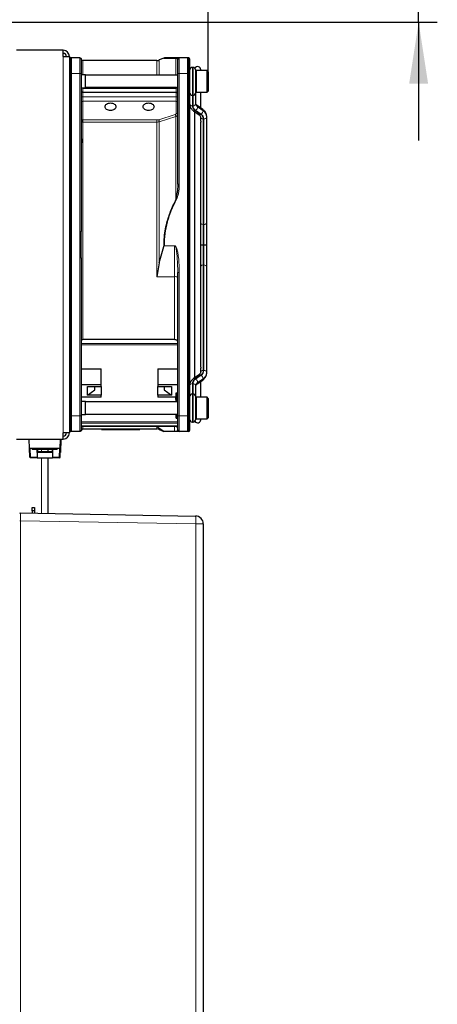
# Paper-space layout 'Blatt3' of a CAD drawing. Header units: millimetres. Extents: x 5 to 418, y 2 to 292.
# Tile 57 of 83: x 235 to 258, y 183 to 236. Entities that reach past the tile are written whole.
import ezdxf

# ---------------------------------------------------------------- set-up
doc = ezdxf.new("R2010")
doc.units = ezdxf.units.MM
doc.layers.add('SLD-0', color=7, linetype='Continuous')
doc.styles.add('SLDTEXTSTYLE0', font='TXT', dxfattribs={"width": 0.605})
doc.dimstyles.new('SLDDIMSTYLE0', dxfattribs={"dimtxt": 3.5, "dimasz": 3.302, "dimexe": 0, "dimexo": 0.0625, "dimgap": 0.875, "dimtad": 1, "dimlfac": 6, "dimrnd": 1e-09, "dimzin": 12, "dimdsep": 46, "dimtxsty": 'SLDTEXTSTYLE0', "dimsah": 1, "dimcen": 0.09, "dimadec": 0, "dimazin": 3, "dimtfac": 1, "dimtofl": 0, "dimtmove": 0, "dimatfit": 3, "dimfxl": 1, "dimfrac": 2, "dimtolj": 1, "dimtzin": 12, "dimarcsym": 0})
doc.dimstyles.new('SLDDIMSTYLE1', dxfattribs={"dimtxt": 3.5, "dimasz": 3.302, "dimexe": 0, "dimexo": 0.0625, "dimgap": 0.875, "dimtad": 1, "dimlfac": 6, "dimrnd": 1e-09, "dimzin": 12, "dimdsep": 46, "dimtxsty": 'SLDTEXTSTYLE0', "dimsah": 1, "dimcen": 0.09, "dimadec": 0, "dimazin": 3, "dimtfac": 1, "dimtmove": 0, "dimatfit": 0, "dimfxl": 1, "dimfrac": 2, "dimtolj": 1, "dimtzin": 12, "dimarcsym": 0})

# ---------------------------------------------------------------- blocks, each defined once
blk = doc.blocks.new('_D_13')
at = {"layer": 'SLD-0', "color": 7}
for p, q in [((196.006, 242.06), (196.006, 253.06)), ((245.422, 232.768), (245.422, 253.06)), ((196.006, 252.06), (245.422, 252.06))]:
    blk.add_line(p, q, dxfattribs=at)
for points in [[(196.006, 252.06), (199.308, 251.552), (199.308, 252.568)], [(245.422, 252.06), (242.12, 252.568), (242.12, 251.552)]]:
    blk.add_solid(points, dxfattribs=at)
at = {"layer": 'SLD-0', "color": 7, "insert": (214.698, 256.572), "char_height": 3.5, "attachment_point": 1, "style": 'SLDTEXTSTYLE0'}
blk.add_mtext('296,5', dxfattribs=at)
blk = doc.blocks.new('_D_14')
at = {"layer": 'SLD-0', "color": 7}
for p, q in [((256.691, 242.06), (256.691, 256.739)), ((203.172, 242.06), (257.691, 242.06)), ((256.691, 235.427), (256.691, 242.06)), ((233.771, 235.427), (257.691, 235.427)), ((256.691, 235.427), (256.691, 229.077))]:
    blk.add_line(p, q, dxfattribs=at)
for points in [[(256.691, 242.06), (257.199, 245.362), (256.183, 245.362)], [(256.691, 235.427), (256.183, 232.125), (257.199, 232.125)]]:
    blk.add_solid(points, dxfattribs=at)
at = {"layer": 'SLD-0', "color": 7, "insert": (252.179, 247.381), "char_height": 3.5, "attachment_point": 1, "rotation": 90, "style": 'SLDTEXTSTYLE0'}
blk.add_mtext('39,8', dxfattribs=at)

psp = doc.layouts.new('Blatt3')

# ---------------------------------------------------------------- linework, layer by layer
at = {"color": 7, "linetype": 'Continuous', "lineweight": 25}
for p, q in [((237.6556, 233.9185), (235.1556, 233.9185)), ((237.6556, 233.5851), (237.6556, 233.9185)), ((237.6556, 233.5851), (237.9889, 233.5851)), ((237.9889, 233.5851), (237.9889, 213.4185)), ((238.0956, 233.5101), (238.0345, 233.5048)), ((238.0956, 232.6768), (238.0956, 233.5101)), ((238.539, 233.5101), (238.0956, 233.5101)), ((242.6648, 233.3685), (238.7056, 233.3685)), ((243.0376, 233.5029), (242.8004, 233.3973)), ((243.0521, 233.5078), (243.0389, 233.5029)), ((243.0521, 233.5078), (243.0725, 233.5101)), ((243.7862, 233.4368), (243.7889, 233.4268)), ((244.3156, 233.5101), (243.8722, 233.5101)), ((244.3156, 233.5101), (244.3156, 232.6768)), ((244.3766, 233.5048), (244.3156, 233.5101)), ((238.0956, 214.3268), (238.0956, 232.6768)), ((238.6222, 232.6768), (238.6222, 224.2067)), ((238.6252, 232.5935), (238.636, 232.6768)), ((243.7889, 226.7526), (243.7889, 232.6768)), ((244.3156, 232.6768), (244.3156, 214.3268)), ((244.4222, 232.6768), (244.4222, 214.3268)), ((244.6056, 233.0018), (244.5722, 233.0018)), ((244.7556, 231.6518), (244.7556, 232.8518)), ((245.3556, 232.8351), (244.7889, 232.8351)), ((245.0222, 232.8351), (245.0222, 232.8768)), ((245.4222, 232.7685), (245.3556, 232.8351)), ((245.3556, 231.6685), (245.3556, 232.8351)), ((245.4222, 232.7685), (245.4222, 231.7351)), ((238.8389, 232.5935), (238.6222, 232.5935)), ((238.8389, 232.0871), (238.8389, 232.5935)), ((243.7889, 232.5851), (238.8389, 232.5851)), ((238.8389, 231.9101), (238.8389, 232.0871)), ((238.6222, 231.9101), (238.8389, 231.9101)), ((243.7056, 231.6571), (238.7056, 231.6571)), ((238.8389, 231.9185), (243.7889, 231.9185)), ((243.7056, 231.9179), (238.8389, 231.9179)), ((243.715, 231.9185), (243.7056, 231.9179)), ((244.7556, 231.6362), (244.7556, 231.6518)), ((244.7556, 231.051), (244.7556, 231.6362)), ((244.7889, 231.6685), (245.3556, 231.6685)), ((245.0222, 230.8221), (245.0222, 231.6685)), ((245.3556, 231.6685), (245.4222, 231.7351)), ((244.5722, 231.5018), (244.6056, 231.5018)), ((244.6369, 230.6702), (244.9274, 230.4648)), ((244.6889, 230.6334), (244.6889, 216.3702)), ((245.1242, 230.75), (244.8337, 230.9554)), ((245.0056, 230.3456), (245.0056, 230.1705)), ((245.0222, 216.9332), (245.0222, 230.0712)), ((245.3389, 230.3456), (245.3389, 230.3692)), ((245.3389, 224.6937), (245.3389, 230.3456)), ((243.7726, 226.3978), (243.69, 225.9384)), ((245.3389, 223.5018), (245.3389, 224.6937)), ((238.6222, 222.7971), (238.6222, 224.2067)), ((242.8004, 222.5317), (243.0388, 223.4011)), ((243.0719, 223.4493), (243.0576, 223.4348)), ((245.1556, 223.5018), (245.1889, 223.5018)), ((245.3389, 222.31), (245.3389, 223.5018)), ((238.6222, 222.7971), (238.6222, 214.3268)), ((242.8004, 222.5317), (242.6648, 221.7885)), ((245.3389, 216.658), (245.3389, 222.31)), ((243.7889, 214.3268), (243.7889, 222.0096)), ((243.6222, 218.4172), (238.7056, 218.4172)), ((238.6222, 216.8609), (239.6889, 216.8609)), ((239.6889, 216.0215), (239.6889, 216.8609)), ((242.7222, 216.8609), (243.7889, 216.8609)), ((242.7222, 216.8609), (242.7222, 216.0215)), ((245.0056, 216.8331), (245.0056, 216.658)), ((244.9274, 216.5388), (244.6369, 216.3334)), ((245.3389, 216.6344), (245.3389, 216.658)), ((238.6222, 216.0215), (239.6889, 216.0215)), ((238.9556, 215.9122), (239.6889, 215.9122)), ((238.9556, 215.4408), (238.9556, 215.9122)), ((239.3556, 215.7236), (239.3556, 215.9122)), ((239.6889, 215.9122), (239.6889, 216.0215)), ((239.6889, 215.9122), (239.6889, 215.4408)), ((242.7222, 216.0215), (242.7222, 215.9122)), ((242.7222, 216.0215), (243.7889, 216.0215)), ((242.7222, 215.9122), (243.4556, 215.9122)), ((242.7222, 215.4408), (242.7222, 215.9122)), ((243.0556, 215.9122), (243.0556, 215.7236)), ((243.4556, 215.9122), (243.4556, 215.4408)), ((244.7556, 215.3674), (244.7556, 215.9526)), ((244.8337, 216.0483), (245.1242, 216.2536)), ((245.0222, 215.3351), (245.0222, 216.1815)), ((239.6889, 215.3314), (238.6222, 215.3314)), ((238.9556, 215.4408), (239.3556, 215.7236)), ((239.6889, 215.4408), (238.9556, 215.4408)), ((239.6889, 215.3314), (239.6889, 215.4408)), ((242.7222, 215.4408), (242.7222, 215.3314)), ((243.4556, 215.4408), (242.7222, 215.4408)), ((243.6991, 215.3314), (242.7222, 215.3314)), ((243.0556, 215.7236), (243.4556, 215.4408)), ((243.6889, 215.2051), (243.6889, 215.3314)), ((243.6889, 215.2051), (243.6904, 215.0851)), ((243.6951, 215.0851), (243.694, 215.3314)), ((243.6991, 215.5748), (243.7889, 215.5748)), ((243.6991, 215.5748), (243.6991, 215.3314)), ((243.7007, 215.4378), (243.6991, 215.5748)), ((243.6991, 215.3314), (243.7004, 215.2285)), ((243.7004, 215.2285), (243.701, 215.0851)), ((244.5722, 215.5018), (244.6056, 215.5018)), ((244.7556, 215.3518), (244.7556, 215.3674)), ((244.7556, 214.1519), (244.7556, 215.3518)), ((245.3556, 215.3351), (244.7889, 215.3351)), ((245.4222, 215.2685), (245.3556, 215.3351)), ((245.3556, 214.2317), (245.3556, 215.3351)), ((245.4222, 215.2685), (245.4222, 214.2911)), ((238.8389, 215.0935), (238.6222, 215.0935)), ((238.8389, 214.4101), (238.8389, 215.0935)), ((243.7889, 215.0851), (238.8389, 215.0851)), ((238.0956, 213.4935), (238.0956, 214.3268)), ((238.6222, 214.4101), (238.8389, 214.4101)), ((238.8389, 214.4185), (243.7889, 214.4185)), ((243.6991, 214.4185), (243.7007, 214.3)), ((243.6998, 214.2144), (243.7892, 214.2144)), ((243.7034, 214.312), (243.7034, 214.4185)), ((244.3156, 214.3268), (244.3156, 213.4935)), ((244.7889, 214.1685), (245.3556, 214.1685)), ((245.0222, 214.1268), (245.0222, 214.1685)), ((245.3556, 214.1685), (245.4222, 214.2351)), ((245.3556, 214.1685), (245.3556, 214.2317)), ((245.4222, 214.2911), (245.4222, 214.2351)), ((238.6217, 213.7871), (243.7894, 213.7871)), ((238.7056, 213.6351), (239.7056, 213.6351)), ((239.7056, 213.6426), (241.7556, 213.6426)), ((239.7056, 213.6092), (239.7056, 213.6426)), ((241.7556, 213.6092), (241.7556, 213.6426)), ((241.7556, 213.6351), (242.6648, 213.6351)), ((242.8004, 213.654), (242.6648, 213.785)), ((243.0388, 213.5007), (242.8004, 213.654)), ((244.5722, 214.0018), (244.6056, 214.0018)), ((237.6556, 213.0851), (237.6556, 213.4185)), ((237.9889, 213.4185), (237.6556, 213.4185)), ((238.0956, 213.4935), (238.0345, 213.4988)), ((238.539, 213.4935), (238.0956, 213.4935)), ((241.7556, 213.6092), (239.7056, 213.6092)), ((239.7056, 213.6019), (241.2389, 213.6019)), ((241.2389, 213.6019), (241.2389, 213.602)), ((241.2389, 213.6018), (241.3154, 213.6018)), ((241.3154, 213.6031), (241.7556, 213.6092)), ((242.8004, 213.6063), (243.0395, 213.4998)), ((243.0719, 213.4935), (243.0576, 213.4947)), ((243.6222, 213.4935), (243.0719, 213.4935)), ((243.6222, 213.4935), (243.6222, 213.4947)), ((243.8429, 213.4981), (243.8374, 213.4977)), ((243.8441, 213.4984), (243.8438, 213.4983)), ((244.3156, 213.4935), (243.8722, 213.4935)), ((244.3766, 213.4988), (244.3156, 213.4935)), ((235.1556, 213.0851), (237.6556, 213.0851)), ((235.8398, 212.5851), (235.8223, 213.0851)), ((237.4713, 212.5851), (235.8398, 212.5851)), ((235.8684, 212.1173), (235.8521, 212.5851)), ((235.9889, 212.5851), (235.9889, 212.5351)), ((237.3222, 212.5351), (237.3222, 212.5851)), ((237.4836, 212.5851), (237.4713, 212.5851)), ((237.4841, 212.3742), (237.5085, 213.0851)), ((237.495, 212.1173), (237.5293, 213.0851)), ((237.5244, 213.0851), (237.4992, 212.3742)), ((236.2512, 212.0851), (235.9017, 212.0851)), ((236.6074, 212.5351), (235.9889, 212.5351)), ((236.2507, 212.5351), (236.2507, 212.1185)), ((236.2512, 212.0851), (236.2596, 212.0851)), ((236.259, 212.4185), (236.259, 212.5351)), ((236.2623, 212.4185), (236.259, 212.4185)), ((236.2596, 212.3738), (236.2623, 212.4185)), ((236.2596, 212.3738), (236.2596, 212.0851)), ((237.0839, 212.3738), (236.2596, 212.3738)), ((236.2596, 212.0851), (237.0845, 212.0851)), ((236.2623, 212.4185), (237.0839, 212.4185)), ((236.2742, 212.5351), (236.2742, 212.4185)), ((236.2797, 212.5351), (236.2796, 212.4185)), ((237.3222, 212.5351), (236.6074, 212.5351)), ((236.8222, 212.5351), (236.8222, 212.4185)), ((236.8222, 212.0851), (236.8222, 209.106)), ((237.066, 212.5351), (237.066, 212.4185)), ((237.0839, 212.5351), (237.0839, 212.1185)), ((237.434, 212.0851), (237.0845, 212.0851)), ((237.4617, 212.0851), (237.434, 212.0851)), ((237.4992, 212.3742), (237.4841, 212.3742)), ((237.4842, 212.3782), (237.4992, 212.3742)), ((235.9889, 209.4185), (236.1139, 209.4185)), ((235.9889, 209.2518), (235.9889, 209.4185)), ((236.1139, 209.4185), (236.1139, 209.2518)), ((235.3561, 209.1316), (244.7462, 208.9677)), ((236.1139, 209.2518), (235.9889, 209.2518)), ((235.9889, 209.2518), (235.9889, 209.1206)), ((236.1139, 209.2518), (236.1139, 209.1184)), ((245.1556, 208.5511), (245.1556, 137.988))]:
    psp.add_line(p, q, dxfattribs=at)
at = {"color": 7, "linetype": 'Continuous', "lineweight": 18}
for p, q in [((237.6556, 213.4185), (237.6556, 233.5851)), ((238.0345, 232.6768), (238.0345, 233.5048)), ((238.6227, 233.4333), (238.6231, 233.4391)), ((238.7056, 233.3685), (238.7056, 232.5935)), ((242.6648, 232.5851), (242.6648, 233.3685)), ((243.8722, 233.5101), (243.8722, 232.6768)), ((244.3766, 233.5048), (244.3766, 232.6768)), ((238.0345, 232.6768), (237.9889, 232.6768)), ((238.0956, 232.6768), (238.0345, 232.6768)), ((238.0345, 214.3268), (238.0345, 232.6768)), ((238.539, 232.6768), (238.0956, 232.6768)), ((238.5392, 224.2067), (238.539, 232.6768)), ((243.8722, 232.6768), (243.7889, 232.6768)), ((243.8722, 232.6768), (243.8722, 226.7526)), ((244.3156, 232.6768), (243.8722, 232.6768)), ((244.3766, 232.6768), (244.3156, 232.6768)), ((244.3766, 232.6768), (244.3766, 214.3268)), ((244.4222, 232.6768), (244.3766, 232.6768)), ((244.5722, 231.5018), (244.5722, 233.0018)), ((244.6056, 233.0018), (244.6056, 231.5018)), ((244.7889, 232.8351), (244.7889, 231.6685)), ((238.7056, 231.9101), (238.7056, 231.8751)), ((238.7056, 231.8751), (238.7056, 231.6571)), ((243.7056, 231.8751), (238.7056, 231.8751)), ((238.7056, 231.6571), (238.7056, 231.415)), ((243.7056, 231.8751), (243.7056, 231.9179)), ((243.7056, 231.6571), (243.7056, 231.8751)), ((243.7056, 231.415), (243.7056, 231.6571)), ((238.7056, 231.415), (238.7056, 231.1856)), ((238.7056, 231.415), (243.7056, 231.415)), ((238.7056, 231.1856), (238.7056, 230.1843)), ((243.7056, 231.1856), (238.7056, 231.1856)), ((243.7056, 231.1856), (243.7056, 231.415)), ((243.7056, 230.5341), (243.7056, 231.1856)), ((244.5722, 230.9449), (244.5722, 231.5018)), ((244.6056, 231.5018), (244.6056, 230.9449)), ((245.014, 230.4812), (244.7235, 230.6866)), ((244.7471, 230.7032), (245.0376, 230.4979)), ((244.8532, 230.8843), (244.8532, 230.9079)), ((244.8532, 230.9079), (245.1436, 230.7025)), ((245.1436, 230.6789), (244.8532, 230.8843)), ((245.1436, 230.7025), (245.1436, 230.6789)), ((238.7056, 230.1843), (242.6648, 230.1843)), ((238.7056, 230.1843), (238.7056, 230.0699)), ((238.7056, 230.0699), (238.7056, 218.4172)), ((242.6648, 230.0699), (238.7056, 230.0699)), ((242.6648, 221.7885), (242.6648, 230.0699)), ((242.7665, 230.1996), (243.6561, 230.4801)), ((243.69, 230.3704), (242.8004, 230.09)), ((245.1556, 224.5876), (245.1556, 230.2395)), ((245.1889, 230.2395), (245.1889, 224.5876)), ((245.1556, 224.5876), (245.1889, 224.5876)), ((245.1556, 223.5018), (245.1556, 224.5876)), ((245.1889, 224.5876), (245.1889, 223.5018)), ((243.0576, 223.4348), (243.6222, 223.4348)), ((243.0719, 223.4493), (243.6222, 223.4493)), ((243.6222, 223.4493), (243.6222, 223.4348)), ((243.6222, 223.4348), (243.6222, 221.7885)), ((245.1556, 222.416), (245.1556, 223.5018)), ((245.1889, 223.5018), (245.1889, 222.416)), ((238.5392, 222.7969), (238.539, 214.3268)), ((245.1556, 216.7641), (245.1556, 222.416)), ((245.1556, 222.416), (245.1889, 222.416)), ((245.1889, 222.416), (245.1889, 216.7641)), ((243.6222, 221.7885), (242.6648, 221.7885)), ((243.6222, 218.4172), (243.6222, 221.7885)), ((243.8722, 214.3268), (243.8722, 222.0096)), ((243.7889, 218.2102), (238.6222, 218.2102)), ((243.7889, 218.1414), (238.6222, 218.1414)), ((244.7235, 216.317), (245.014, 216.5224)), ((245.0376, 216.5057), (244.7471, 216.3004)), ((244.8532, 216.1193), (245.1436, 216.3247)), ((245.1436, 216.3011), (244.8532, 216.0957)), ((245.1436, 216.3247), (245.1436, 216.3011)), ((244.5722, 215.5018), (244.5722, 216.0587)), ((244.6056, 216.0587), (244.6056, 215.5018)), ((244.8532, 216.0957), (244.8532, 216.1193)), ((243.7007, 215.4378), (243.7889, 215.4378)), ((244.5722, 214.0018), (244.5722, 215.5018)), ((244.6056, 215.5018), (244.6056, 214.0018)), ((244.7889, 215.3351), (244.7889, 214.2317)), ((238.0345, 214.3268), (237.9889, 214.3268)), ((238.0956, 214.3268), (238.0345, 214.3268)), ((238.0345, 213.4988), (238.0345, 214.3268)), ((238.539, 214.3268), (238.0956, 214.3268)), ((243.7889, 214.312), (243.7034, 214.312)), ((243.7889, 214.3268), (243.8722, 214.3268)), ((243.8722, 214.3268), (244.3156, 214.3268)), ((243.8722, 213.4935), (243.8722, 214.3268)), ((244.3156, 214.3268), (244.3766, 214.3268)), ((244.3766, 214.3268), (244.3766, 213.4988)), ((244.3766, 214.3268), (244.4222, 214.3268)), ((244.7889, 214.2317), (244.7889, 214.1685)), ((238.6222, 214.0054), (243.7889, 214.0054)), ((238.6222, 213.9359), (243.7889, 213.9359)), ((243.7889, 213.8017), (238.6222, 213.8017)), ((238.7056, 213.7871), (238.7056, 213.6351)), ((242.6648, 213.785), (243.6222, 213.785)), ((242.6648, 213.6351), (242.6648, 213.785)), ((242.8004, 213.654), (242.8004, 213.6063)), ((243.6222, 213.785), (243.6222, 213.4947)), ((238.6222, 213.5768), (238.6222, 213.5768)), ((243.6222, 213.4947), (243.0576, 213.4947)), ((243.7864, 213.5668), (243.7889, 213.5768)), ((235.8849, 212.5851), (235.9012, 212.1185)), ((237.4334, 212.1185), (237.4497, 212.5851)), ((237.4836, 212.5851), (237.4673, 212.1173)), ((237.4713, 212.5851), (237.4888, 213.0851)), ((235.9012, 212.1185), (236.2507, 212.1185)), ((236.4889, 212.5351), (236.4889, 212.4185)), ((236.4889, 212.0851), (236.4889, 209.1119)), ((237.0839, 212.1185), (237.4334, 212.1185)), ((237.4673, 212.1173), (237.495, 212.1173)), ((235.3222, 208.7153), (235.3573, 208.7153)), ((235.3573, 208.7153), (235.3573, 122.8883)), ((244.7607, 208.5511), (235.3573, 208.7153)), ((244.7607, 137.988), (244.7607, 208.5511)), ((245.1556, 208.5511), (244.7607, 208.5511))]:
    psp.add_line(p, q, dxfattribs=at)
at = {"color": 7, "linetype": 'Continuous', "lineweight": 18, "flags": 128}
for points in [[(242.8004, 233.3973), (242.8004, 233.3931), (242.8004, 233.341), (242.8004, 233.2294), (242.8004, 233.0591), (242.8004, 232.8311), (242.8004, 232.5851)], [(243.69, 232.5851), (243.69, 232.6071), (243.69, 232.8846), (243.69, 233.1266), (243.69, 233.3322), (243.69, 233.5008)], [(244.4222, 231.6362), (244.4251, 231.6155), (244.432, 231.5986)], [(244.7458, 231.5986), (244.7527, 231.6155), (244.7556, 231.6362)], [(242.8004, 230.09), (242.8004, 229.4578), (242.8004, 228.7849), (242.8004, 228.0759), (242.8004, 227.3356), (242.8004, 226.5692), (242.8004, 225.7818), (242.8004, 224.9788), (242.8004, 224.1658), (242.8004, 223.3482), (242.8004, 222.5317)], [(243.69, 225.9384), (243.69, 226.548), (243.69, 227.1461), (243.69, 227.7303), (243.69, 228.2987), (243.69, 228.8489), (243.69, 229.3789), (243.69, 229.8867), (243.69, 230.3704)], [(244.4222, 215.3674), (244.4251, 215.3881), (244.432, 215.405)], [(244.7458, 215.405), (244.7527, 215.3881), (244.7556, 215.3674)]]:
    psp.add_lwpolyline(points, dxfattribs=at)
at = {"color": 7, "linetype": 'Continuous', "lineweight": 25}
for centre, radius, start, end in [((237.6556, 233.5851), 0.3333, 0, 90), ((237.6556, 233.5851), 0.1667, 0, 90), ((238.0389, 233.455), 0.05, 95, 180), ((238.7056, 233.4518), 0.0833, 180, 270), ((242.6648, 233.7018), 0.3333, 270, 294), ((243.8722, 233.4268), 0.0833, 90, 180), ((244.3722, 233.455), 0.05, 0, 85), ((244.5722, 232.8518), 0.15, 90, 180), ((244.6056, 232.8518), 0.15, 0, 90), ((244.8556, 232.8768), 0.1667, 0, 150.47232), ((244.7889, 232.8018), 0.0333, 90, 180), ((244.5722, 231.6518), 0.15, 180, 270), ((244.6056, 231.6518), 0.15, 270, 0), ((244.7889, 231.7018), 0.0333, 180, 270), ((244.5722, 215.3518), 0.15, 90, 180), ((244.6056, 215.3518), 0.15, 0, 90), ((244.7889, 215.3018), 0.0333, 90, 180), ((244.5722, 214.1518), 0.15, 180, 270), ((244.6056, 214.1518), 0.15, 270, 0), ((244.7889, 214.2018), 0.0333, 180, 270), ((238.7056, 213.5518), 0.0833, 90, 180), ((242.6648, 213.3018), 0.3333, 66, 90), ((244.8556, 214.1268), 0.1667, 209.52768, 0), ((237.6556, 213.4185), 0.1667, 270, 0), ((237.6556, 213.4185), 0.3333, 270, 0), ((238.0389, 213.5486), 0.05, 180, 265), ((243.8722, 213.5768), 0.0833, 180, 270), ((244.3722, 213.5486), 0.05, 275, 0), ((235.9017, 212.1185), 0.0333, 181.99595, 269.99631), ((236.7582, 212.1101), 0.5075, 179.05946, 182.82366), ((237.5914, 212.1101), 0.5075, 179.05946, 182.82366), ((237.4617, 212.1185), 0.0333, 270.00369, 358.00405), ((235.3556, 209.0983), 0.0333, 89, 180), ((244.7389, 208.5511), 0.4167, 0, 89)]:
    psp.add_arc(centre, radius, start, end, dxfattribs=at)
at = {"color": 7, "linetype": 'Continuous', "lineweight": 18}
for centre, radius, start, end in [((238.701, 231.9633), 0.0883, 217.02962, 272.95417), ((243.7129, 231.9563), 0.0815, 264.85553, 332.34624), ((238.694, 231.4879), 0.0739, 193.46256, 278.96205), ((238.6951, 231.1119), 0.0744, 81.95053, 168.57825), ((243.7171, 231.4879), 0.0739, 261.03793, 346.53743), ((243.716, 231.1119), 0.0744, 11.42176, 98.04948), ((244.5535, 231.0775), 0.1339, 191.42175, 278.04947), ((244.6243, 231.0775), 0.1339, 261.95053, 348.57825), ((244.964, 231.0847), 0.2087, 182.7971, 237.92528), ((244.964, 231.0612), 0.2087, 182.7971, 237.92528), ((244.8953, 230.9607), 0.3235, 182.7971, 237.92528), ((244.9078, 230.9597), 0.3026, 182.7971, 237.92528), ((244.6677, 230.7445), 0.0805, 247.5195, 313.93895), ((244.601, 230.9104), 0.2535, 305.18752, 354.09009), ((244.7997, 230.9138), 0.0538, 353.70485, 49.5859), ((244.8915, 230.705), 0.2535, 305.18752, 354.09009), ((244.8658, 230.2238), 0.3235, 2.7971, 57.92528), ((245.0906, 230.7085), 0.0534, 353.56575, 51.01931), ((244.922, 230.3488), 0.4174, 2.7971, 57.92528), ((244.922, 230.3252), 0.4174, 2.7971, 57.92528), ((244.9582, 230.5391), 0.0805, 247.51799, 313.93917), ((245.1368, 230.3721), 0.1339, 191.42175, 278.04947), ((244.8533, 230.2248), 0.3026, 2.7971, 57.92528), ((245.2076, 230.3721), 0.1339, 261.95053, 348.57825), ((245.2076, 224.7202), 0.1339, 261.95053, 348.57825), ((245.1467, 224.7504), 0.1631, 220.24364, 273.11842), ((245.1467, 222.2532), 0.1631, 86.88158, 139.75636), ((245.2076, 222.2834), 0.1339, 11.42175, 98.04947), ((243.6626, 221.5268), 0.2648, 61.51842, 98.77947), ((244.8953, 216.0429), 0.3235, 122.07472, 177.2029), ((244.9078, 216.0439), 0.3026, 122.07472, 177.2029), ((244.6677, 216.2591), 0.0805, 46.06062, 112.48336), ((244.601, 216.0932), 0.2535, 5.90991, 54.81248), ((244.9582, 216.4645), 0.0805, 46.06083, 112.48201), ((245.1368, 216.6315), 0.1339, 81.95053, 168.57825), ((244.8533, 216.7788), 0.3026, 302.07472, 357.2029), ((244.8658, 216.7799), 0.3235, 302.07472, 357.2029), ((244.8915, 216.2986), 0.2535, 5.90991, 54.81248), ((245.0906, 216.2951), 0.0534, 308.98069, 6.43425), ((244.922, 216.6784), 0.4174, 302.07472, 357.2029), ((244.922, 216.6548), 0.4174, 302.07472, 357.2029), ((245.2076, 216.6315), 0.1339, 11.42175, 98.04947), ((244.5535, 215.9261), 0.1339, 81.95053, 168.57825), ((244.6243, 215.9261), 0.1339, 11.42175, 98.04947), ((244.964, 215.9424), 0.2087, 122.07472, 177.2029), ((244.964, 215.9189), 0.2087, 122.07472, 177.2029), ((244.7997, 216.0898), 0.0538, 310.4141, 6.29515), ((243.6235, 213.6196), 0.1654, 0.44191, 90.43519), ((236.3695, 198.4681), 13.6584, 91.96493, 92.10245), ((236.4087, 212.1101), 0.5075, 179.05946, 182.82366), ((237.9798, 227.5255), 15.4168, 267.96912, 268.09502), ((237.9409, 212.1101), 0.5075, 179.05946, 182.82366), ((237.434, 212.1185), 0.0333, 270.00369, 358.00405), ((242.7582, 208.6898), 2.0072, 356.03796, 7.95839)]:
    psp.add_arc(centre, radius, start, end, dxfattribs=at)
psp.add_ellipse((235.3556, 208.7149), major_axis=(0.0006, 0.4167), ratio=0.0041852, start_param=4.7132352, end_param=6.2831181, dxfattribs=at)
at = {"color": 7, "linetype": 'Continuous', "lineweight": 25}
for points in [[(238.539, 233.5101), (238.5499, 233.5089), (238.5717, 233.5064), (238.5992, 233.4871), (238.6185, 233.4595), (238.621, 233.4377), (238.6222, 233.4268)], [(238.6222, 233.4268), (238.6222, 233.4155), (238.6222, 233.393), (238.6222, 233.2195), (238.6222, 232.9716), (238.6222, 232.775), (238.6222, 232.6768)], [(240.1847, 230.6848), (240.1465, 230.6879), (240.0702, 230.6941), (239.9731, 230.7418), (239.9082, 230.81), (239.8855, 230.8911), (239.9082, 230.9721), (239.9731, 231.0403), (240.0702, 231.088), (240.1465, 231.0942), (240.1847, 231.0973)], [(240.1847, 231.0973), (240.2229, 231.0942), (240.2992, 231.088), (240.3963, 231.0403), (240.4612, 230.9721), (240.484, 230.8911), (240.4612, 230.81), (240.3963, 230.7418), (240.2992, 230.6941), (240.2229, 230.6879), (240.1847, 230.6848)], [(242.2264, 230.6848), (242.1882, 230.6879), (242.1119, 230.6941), (242.0148, 230.7418), (241.9499, 230.81), (241.9271, 230.8911), (241.9499, 230.9721), (242.0148, 231.0403), (242.1119, 231.088), (242.1882, 231.0942), (242.2264, 231.0973)], [(242.2264, 231.0973), (242.2646, 231.0942), (242.3409, 231.088), (242.438, 231.0403), (242.5029, 230.9721), (242.5256, 230.8911), (242.5029, 230.81), (242.438, 230.7418), (242.3409, 230.6941), (242.2646, 230.6879), (242.2264, 230.6848)], [(238.6222, 214.3268), (238.6222, 214.2285), (238.6222, 214.032), (238.6222, 213.7841), (238.6222, 213.6106), (238.6222, 213.5881), (238.6222, 213.5768)], [(243.7889, 213.5768), (243.7889, 213.5881), (243.7889, 213.6106), (243.7889, 213.7841), (243.7889, 214.032), (243.7889, 214.2285), (243.7889, 214.3268)], [(238.6222, 213.5768), (238.621, 213.5659), (238.6185, 213.5441), (238.5992, 213.5166), (238.5717, 213.4973), (238.5499, 213.4947), (238.539, 213.4935)]]:
    psp.add_open_spline(points, degree=3, dxfattribs=at)
at = {"color": 7, "linetype": 'Continuous', "lineweight": 18}
for points in [[(238.539, 232.6768), (238.539, 232.786), (238.539, 233.0044), (238.539, 233.2799), (238.539, 233.4726), (238.539, 233.4976), (238.539, 233.5101)], [(238.6222, 232.6768), (238.621, 232.6768), (238.6185, 232.6768), (238.5992, 232.6768), (238.5717, 232.6768), (238.5499, 232.6768), (238.539, 232.6768)], [(242.7665, 230.1996), (242.7708, 230.192), (242.7794, 230.1767), (242.7904, 230.1465), (242.7983, 230.1156), (242.7997, 230.0985), (242.8004, 230.09)], [(243.6561, 230.4801), (243.6604, 230.4725), (243.669, 230.4572), (243.68, 230.427), (243.6879, 230.396), (243.6893, 230.379), (243.69, 230.3704)], [(243.7889, 226.7526), (243.7901, 226.7526), (243.7926, 226.7526), (243.8119, 226.7526), (243.8395, 226.7526), (243.8613, 226.7526), (243.8722, 226.7526)], [(238.6222, 224.2067), (238.621, 224.2067), (238.6185, 224.2067), (238.5993, 224.2067), (238.5718, 224.2067), (238.5501, 224.2067), (238.5392, 224.2067)], [(238.5392, 222.7969), (238.5501, 222.7969), (238.5718, 222.7969), (238.5993, 222.797), (238.6185, 222.797), (238.621, 222.797), (238.6222, 222.7971)], [(243.7889, 222.0096), (243.7901, 222.0096), (243.7926, 222.0096), (243.8119, 222.0096), (243.8395, 222.0096), (243.8613, 222.0096), (243.8722, 222.0096)], [(238.539, 214.3268), (238.5499, 214.3268), (238.5717, 214.3268), (238.5992, 214.3268), (238.6185, 214.3268), (238.621, 214.3268), (238.6222, 214.3268)], [(238.539, 214.3268), (238.539, 214.2176), (238.539, 213.9992), (238.539, 213.7238), (238.539, 213.5311), (238.539, 213.506), (238.539, 213.4935)]]:
    psp.add_open_spline(points, degree=3, dxfattribs=at)
at = {"color": 7, "linetype": 'Continuous', "lineweight": 25}
for points, knots in [([(238.5475, 233.5085), (238.5515, 233.5085), (238.5611, 233.5087), (238.5758, 233.503), (238.5855, 233.4969), (238.5903, 233.4938)], [0, 0, 0, 0, 0.257644, 0.625123, 1, 1, 1, 1]), ([(238.6233, 233.4386), (238.6223, 233.4436), (238.6202, 233.454), (238.6133, 233.4688), (238.6036, 233.4827), (238.5948, 233.4901), (238.5903, 233.4938)], [0, 0, 0, 0, 0.23268044, 0.47958072, 0.73698091, 1, 1, 1, 1]), ([(243.0376, 233.5029), (243.0376, 233.5029), (243.0249, 233.5029), (243.0696, 233.5029), (243.1801, 233.5022), (243.385, 233.5021), (243.5849, 233.5012), (243.69, 233.5008)], [0, 0, 0, 0, 0.0005696, 0.2301979, 0.4646888, 0.7186724, 1, 1, 1, 1]), ([(243.7239, 233.5101), (243.6273, 233.5101), (243.4395, 233.5101), (243.2322, 233.5101), (243.1098, 233.5101), (243.0567, 233.5101), (243.0718, 233.5101), (243.0718, 233.5101)], [0, 0, 0, 0, 0.2571568, 0.5001664, 0.750208, 0.9999852, 1, 1, 1, 1]), ([(243.69, 233.5008), (243.7009, 233.4982), (243.7228, 233.4931), (243.7455, 233.4831), (243.7633, 233.4705), (243.7764, 233.4581), (243.7814, 233.4501), (243.7836, 233.4466)], [0, 0, 0, 0, 0.174104, 0.3521916, 0.6015075, 0.8206642, 1, 1, 1, 1]), ([(243.8722, 233.5101), (243.8667, 233.5101), (243.8575, 233.5101), (243.762, 233.5101), (243.7239, 233.5101)], [0, 0, 0, 0, 0.6006547, 1, 1, 1, 1]), ([(243.7889, 232.6768), (243.7889, 232.7712), (243.7889, 232.9163), (243.7889, 233.0909), (243.7889, 233.2111), (243.7889, 233.3079), (243.7889, 233.4014), (243.7889, 233.4168), (243.7889, 233.4268)], [0, 0, 0, 0, 0.2394568, 0.3683606, 0.5, 0.6316394, 0.7605432, 1, 1, 1, 1]), ([(244.4222, 233.455), (244.4222, 233.4446), (244.4222, 233.4286), (244.4222, 233.3316), (244.4222, 233.2311), (244.4222, 233.1065), (244.4222, 232.9253), (244.4222, 232.7747), (244.4222, 232.6768)], [0, 0, 0, 0, 0.2394568, 0.3683607, 0.5, 0.6316393, 0.7605432, 1, 1, 1, 1]), ([(238.7056, 231.6571), (238.6969, 231.6577), (238.6781, 231.6589), (238.6561, 231.6678), (238.6405, 231.6786), (238.6306, 231.6893), (238.6236, 231.702), (238.6227, 231.7113), (238.6222, 231.7161)], [0, 0, 0, 0, 0.1984979, 0.4308223, 0.560297, 0.6983202, 0.8448891, 1, 1, 1, 1]), ([(243.7056, 231.6571), (243.7142, 231.6577), (243.733, 231.6588), (243.755, 231.6676), (243.7706, 231.6784), (243.7805, 231.6892), (243.7875, 231.702), (243.7884, 231.7113), (243.7889, 231.7161)], [0, 0, 0, 0, 0.1984979, 0.4308223, 0.560297, 0.6983202, 0.8448891, 1, 1, 1, 1]), ([(244.4222, 231.051), (244.4244, 231.0192), (244.43, 230.939), (244.4844, 230.8178), (244.5633, 230.7256), (244.6211, 230.6821), (244.6369, 230.6702)], [0, 0, 0, 0, 0.2160866, 0.5441233, 0.8746145, 1, 1, 1, 1]), ([(244.8337, 230.9554), (244.8219, 230.9647), (244.7875, 230.9918), (244.7598, 231.0356), (244.7569, 231.0621), (244.7556, 231.0745)], [0, 0, 0, 0, 0.2188669, 0.6338676, 1, 1, 1, 1]), ([(243.7817, 230.4405), (243.7837, 230.4498), (243.7875, 230.4685), (243.7845, 230.4873), (243.7831, 230.4968)], [0, 0, 0, 0, 0.4983903, 1, 1, 1, 1]), ([(245.3389, 230.3692), (245.3367, 230.401), (245.3311, 230.4812), (245.2767, 230.6024), (245.1978, 230.6946), (245.1401, 230.738), (245.1242, 230.75)], [0, 0, 0, 0, 0.21608659, 0.54412334, 0.87461449, 1, 1, 1, 1]), ([(238.6286, 230.1498), (238.6269, 230.142), (238.6236, 230.1266), (238.6269, 230.1112), (238.6286, 230.1036)], [0, 0, 0, 0, 0.5048281, 1, 1, 1, 1]), ([(244.9274, 230.4648), (244.9393, 230.4555), (244.9736, 230.4284), (245.0013, 230.3846), (245.0042, 230.358), (245.0056, 230.3456)], [0, 0, 0, 0, 0.2188669, 0.6338676, 1, 1, 1, 1]), ([(245.0056, 230.1705), (245.0059, 230.1649), (245.0065, 230.1536), (245.011, 230.1325), (245.0165, 230.1105), (245.0209, 230.089), (245.0229, 230.0719), (245.0217, 230.065), (245.0213, 230.0627)], [0, 0, 0, 0, 0.1728311, 0.3463265, 0.5221428, 0.7047889, 0.8984385, 1, 1, 1, 1]), ([(238.6691, 229.1803), (238.6691, 229.1803), (238.6478, 229.1059), (238.6381, 229.0284), (238.6283, 228.9509)], [0, 0, 0, 0, 0.000064, 1, 1, 1, 1]), ([(243.7889, 226.7526), (243.7881, 226.6935), (243.7868, 226.5944), (243.7797, 226.4832), (243.775, 226.4241), (243.7732, 226.4049), (243.7726, 226.3978)], [0, 0, 0, 0, 0.4996329, 0.837034, 0.9402746, 1, 1, 1, 1]), ([(243.0388, 223.4011), (243.0415, 223.4081), (243.0461, 223.4202), (243.0542, 223.4304), (243.0576, 223.4348)], [0, 0, 0, 0, 0.571552, 1, 1, 1, 1]), ([(245.0056, 223.5018), (245.0056, 223.5018), (245.0056, 223.5018), (245.0091, 223.5018), (245.026, 223.5018), (245.0602, 223.5018), (245.105, 223.5018), (245.1387, 223.5018), (245.1556, 223.5018)], [0, 0, 0, 0, 0.0133406, 0.1422538, 0.3569997, 0.5714362, 0.7857154, 1, 1, 1, 1]), ([(245.1889, 223.5018), (245.1972, 223.5018), (245.214, 223.5018), (245.2385, 223.5018), (245.2617, 223.5018), (245.2827, 223.5018), (245.3013, 223.5018), (245.3165, 223.5018), (245.3282, 223.5018), (245.3348, 223.5018), (245.338, 223.5018), (245.3388, 223.5018), (245.3389, 223.5018), (245.3389, 223.5018)], [0, 0, 0, 0, 0.1056469, 0.2143595, 0.3200059, 0.4287119, 0.5344375, 0.6432206, 0.7490982, 0.8580392, 0.9220434, 0.9867022, 1, 1, 1, 1]), ([(238.7056, 218.4172), (238.6949, 218.4163), (238.6734, 218.4144), (238.6459, 218.3998), (238.6261, 218.3784), (238.6235, 218.3613), (238.6222, 218.3525)], [0, 0, 0, 0, 0.2373955, 0.4825613, 0.7367837, 1, 1, 1, 1]), ([(243.7889, 218.2878), (243.7861, 218.3056), (243.7808, 218.34), (243.7412, 218.3827), (243.6864, 218.4116), (243.6433, 218.4154), (243.6222, 218.4172)], [0, 0, 0, 0, 0.2674714, 0.517881, 0.7633389, 1, 1, 1, 1]), ([(245.022, 216.9358), (245.0221, 216.9352), (245.0229, 216.9298), (245.0208, 216.9142), (245.016, 216.891), (245.01, 216.8669), (245.0061, 216.847), (245.0057, 216.8372), (245.0056, 216.8331)], [0, 0, 0, 0, 0.0236597, 0.2395551, 0.4578126, 0.6665406, 0.8623712, 1, 1, 1, 1]), ([(244.6369, 216.3334), (244.6113, 216.3135), (244.5401, 216.2579), (244.461, 216.1464), (244.4252, 216.0323), (244.4228, 215.9692), (244.4222, 215.9526)], [0, 0, 0, 0, 0.20532462, 0.57066896, 0.88762767, 1, 1, 1, 1]), ([(245.0056, 216.658), (245.005, 216.6507), (245.0033, 216.6281), (244.9853, 216.5871), (244.9446, 216.5532), (244.9274, 216.5388)], [0, 0, 0, 0, 0.2186071, 0.6694809, 1, 1, 1, 1]), ([(245.1242, 216.2536), (245.1498, 216.2736), (245.221, 216.3292), (245.3001, 216.4407), (245.3359, 216.5548), (245.3383, 216.6179), (245.3389, 216.6344)], [0, 0, 0, 0, 0.2053246, 0.570669, 0.8876277, 1, 1, 1, 1]), ([(244.7556, 215.9291), (244.7561, 215.9364), (244.7578, 215.9589), (244.7758, 216), (244.8165, 216.0339), (244.8337, 216.0483)], [0, 0, 0, 0, 0.2186071, 0.6694809, 1, 1, 1, 1]), ([(243.7032, 215.0851), (243.7032, 215.0874), (243.7031, 215.124), (243.7027, 215.2066), (243.702, 215.3067), (243.7013, 215.3846), (243.7009, 215.42), (243.7007, 215.4378)], [0, 0, 0, 0, 0.0200751, 0.3296824, 0.6392921, 0.8185394, 1, 1, 1, 1]), ([(243.7007, 214.3), (243.7009, 214.2857), (243.7013, 214.2572), (243.702, 214.2232), (243.7027, 214.2073), (243.7032, 214.2285), (243.7034, 214.2665), (243.7034, 214.2968), (243.7034, 214.312)], [0, 0, 0, 0, 0.1352781, 0.2690563, 0.5000007, 0.7309433, 0.8646465, 1, 1, 1, 1]), ([(244.4222, 214.3268), (244.4222, 214.2289), (244.4222, 214.0783), (244.4222, 213.8971), (244.4222, 213.7725), (244.4222, 213.672), (244.4222, 213.575), (244.4222, 213.559), (244.4222, 213.5486)], [0, 0, 0, 0, 0.23945684, 0.36836066, 0.5, 0.63163934, 0.76054316, 1, 1, 1, 1]), ([(238.5638, 213.4971), (238.5622, 213.4965), (238.5555, 213.4942), (238.5471, 213.4931), (238.5405, 213.4936), (238.5393, 213.4937)], [0, 0, 0, 0, 0.2033547, 0.852785, 1, 1, 1, 1]), ([(238.5899, 213.5095), (238.5944, 213.5132), (238.6032, 213.5205), (238.613, 213.5343), (238.62, 213.549), (238.6221, 213.5593), (238.6232, 213.5643)], [0, 0, 0, 0, 0.2626839, 0.5199654, 0.7669818, 1, 1, 1, 1]), ([(243.0576, 213.4947), (243.0542, 213.4955), (243.0461, 213.4973), (243.0415, 213.4995), (243.0388, 213.5007)], [0, 0, 0, 0, 0.4283929, 1, 1, 1, 1]), ([(243.809, 213.4935), (243.8088, 213.4935), (243.8006, 213.4935), (243.772, 213.4935), (243.7311, 213.4935), (243.6758, 213.4935), (243.6473, 213.4935), (243.6328, 213.4935), (243.6257, 213.4935), (243.6222, 213.4935)], [0, 0, 0, 0, 0.0109204, 0.3630492, 0.7841867, 0.9142685, 0.9605062, 0.9806935, 1, 1, 1, 1])]:
    psp.add_open_spline(points, degree=3, knots=knots, dxfattribs=at)
at = {"color": 7, "linetype": 'Continuous', "lineweight": 18}
for points, knots in [([(243.69, 233.5008), (243.6954, 233.5035), (243.7062, 233.5089), (243.718, 233.5097), (243.7239, 233.5101)], [0, 0, 0, 0, 0.49999884, 1, 1, 1, 1]), ([(243.6561, 230.4801), (243.6632, 230.4829), (243.6773, 230.4883), (243.6929, 230.5016), (243.7037, 230.5171), (243.7049, 230.5284), (243.7056, 230.5341)], [0, 0, 0, 0, 0.2489744, 0.5016355, 0.7507485, 1, 1, 1, 1]), ([(243.7828, 230.4967), (243.7827, 230.4971), (243.7806, 230.5049), (243.7651, 230.5176), (243.7385, 230.5314), (243.7165, 230.5332), (243.7056, 230.5341)], [0, 0, 0, 0, 0.0137238, 0.3424825, 0.6712413, 1, 1, 1, 1]), ([(238.6286, 230.148), (238.6339, 230.1547), (238.6446, 230.1682), (238.673, 230.1816), (238.6947, 230.1834), (238.7056, 230.1843)], [0, 0, 0, 0, 0.3331747, 0.6665874, 1, 1, 1, 1]), ([(238.6286, 230.1042), (238.6339, 230.0978), (238.6446, 230.0851), (238.673, 230.0725), (238.6947, 230.0708), (238.7056, 230.0699)], [0, 0, 0, 0, 0.3331586, 0.6665793, 1, 1, 1, 1]), ([(242.6648, 230.1843), (242.6823, 230.185), (242.7174, 230.1862), (242.7501, 230.1952), (242.7665, 230.1996)], [0, 0, 0, 0, 0.5, 1, 1, 1, 1]), ([(242.6648, 230.1843), (242.6648, 230.1761), (242.6648, 230.1595), (242.6648, 230.1278), (242.6648, 230.0958), (242.6648, 230.0786), (242.6648, 230.0699)], [0, 0, 0, 0, 0.2499978, 0.4999985, 0.7499993, 1, 1, 1, 1]), ([(242.6648, 230.0699), (242.6882, 230.0708), (242.7349, 230.0724), (242.7785, 230.0841), (242.8004, 230.09)], [0, 0, 0, 0, 0.4999909, 1, 1, 1, 1]), ([(243.69, 230.3704), (243.7025, 230.375), (243.7285, 230.3846), (243.7593, 230.4083), (243.7784, 230.4291), (243.7811, 230.4423), (243.7815, 230.4441)], [0, 0, 0, 0, 0.288538, 0.6038308, 0.9458416, 1, 1, 1, 1]), ([(243.8722, 226.7526), (243.8667, 226.5808), (243.8575, 226.2954), (243.762, 226.0272), (243.7239, 225.9204)], [0, 0, 0, 0, 0.6018028, 1, 1, 1, 1]), ([(243.69, 225.9384), (243.5832, 225.7209), (243.3828, 225.3127), (243.1965, 224.7371), (243.0938, 224.2402), (243.0384, 223.8146), (243.0387, 223.5345), (243.0388, 223.4011)], [0, 0, 0, 0, 0.2743478, 0.5148195, 0.6829147, 0.8490274, 1, 1, 1, 1]), ([(243.7239, 225.9204), (243.6252, 225.7221), (243.4332, 225.3364), (243.2277, 224.7229), (243.0923, 224.0953), (243.0787, 223.6646), (243.0719, 223.4493)], [0, 0, 0, 0, 0.2571577, 0.5001276, 0.7501111, 1, 1, 1, 1]), ([(243.7239, 225.9204), (243.718, 225.9235), (243.7062, 225.9298), (243.6954, 225.9356), (243.69, 225.9384)], [0, 0, 0, 0, 0.5000002, 1, 1, 1, 1]), ([(238.5392, 222.7969), (238.5393, 222.9526), (238.5395, 223.1875), (238.5398, 223.5028), (238.5395, 223.8171), (238.5393, 224.052), (238.5392, 224.2067)], [0, 0, 0, 0, 0.3312488, 0.5000193, 0.6708228, 1, 1, 1, 1]), ([(243.6222, 223.4493), (243.6257, 223.4491), (243.6327, 223.4486), (243.6472, 223.4432), (243.6754, 223.4218), (243.7088, 223.3656), (243.744, 223.274), (243.785, 223.1172), (243.8261, 222.8713), (243.8639, 222.4874), (243.8691, 222.1885), (243.8722, 222.0096)], [0, 0, 0, 0, 0.0068848, 0.0140824, 0.0305545, 0.0768222, 0.1421452, 0.2276111, 0.4009185, 0.6415951, 1, 1, 1, 1]), ([(243.6222, 223.4348), (243.6247, 223.4346), (243.6299, 223.4341), (243.6404, 223.4286), (243.6758, 223.3863), (243.7262, 223.1499), (243.7799, 222.6858), (243.7856, 222.256), (243.7889, 222.0096)], [0, 0, 0, 0, 0.0051394, 0.0105956, 0.0239103, 0.1166497, 0.4936504, 1, 1, 1, 1]), ([(243.7889, 213.5768), (243.7853, 213.5626), (243.7799, 213.5414), (243.7393, 213.517), (243.705, 213.5046), (243.6757, 213.4991), (243.6559, 213.4958), (243.6402, 213.495), (243.6298, 213.4948), (243.6247, 213.4947), (243.6222, 213.4947)], [0, 0, 0, 0, 0.5061076, 0.7582399, 0.8831861, 0.9471283, 0.9763112, 0.9894939, 0.9949035, 1, 1, 1, 1])]:
    psp.add_open_spline(points, degree=3, knots=knots, dxfattribs=at)

# ---------------------------------------------------------------- dimensions: what is measured, and where the dimension line sits
at = {"layer": 'SLD-0', "color": 7}
dim = psp.add_linear_dim(base=(245.4222, 252.0601), p1=(196.0056, 242.0601), p2=(245.4222, 232.7685), dimstyle='SLDDIMSTYLE0', dxfattribs=at)
dim.commit()
dim.dimension.update_dxf_attribs({"geometry": '_D_13', "text_midpoint": (220.7139, 252.0601), "dimtype": 160})
dim = psp.add_linear_dim(base=(256.6907, 242.0601), p1=(233.7706, 235.4268), p2=(203.1722, 242.0601), angle=90, dimstyle='SLDDIMSTYLE1', dxfattribs=at)
dim.commit()
dim.dimension.update_dxf_attribs({"geometry": '_D_14', "text_midpoint": (256.6907, 252.0601), "dimtype": 160})

doc.saveas('drawing.dxf')
